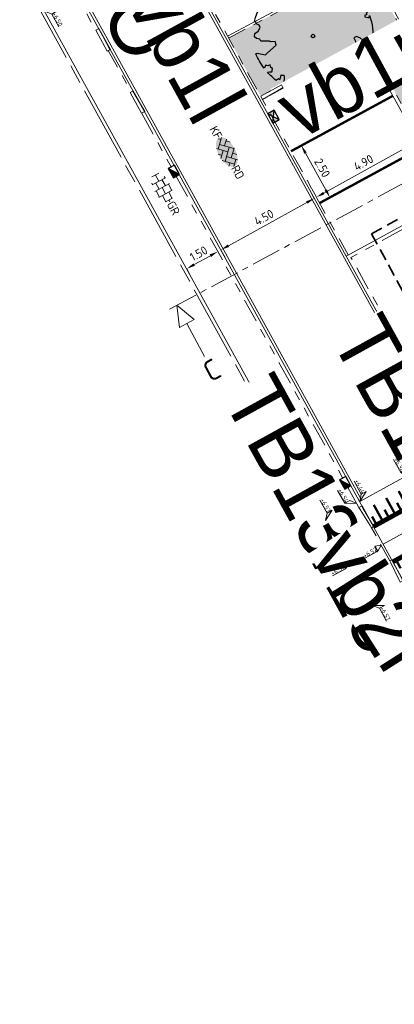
# Model space of a CAD drawing. Header units: metres. Extents: x 155090 to 155676, y 461362 to 461889.
# Tile 23 of 98: x 155187 to 155202, y 461602 to 461643. Entities that reach past the tile are written whole.
import ezdxf
from ezdxf.enums import TextEntityAlignment as Align

# ---------------------------------------------------------------- set-up
doc = ezdxf.new("R2018")
doc.units = ezdxf.units.M
for name, pattern in [('DASHDOT', [1, 0.5, -0.25, 0, -0.25]), ('DASHED', [0.75, 0.5, -0.25]), ('VH-OPSLUITBAND-SO', [10, 4, -2, 2, -2]), ('VH-OPSLUITBAND_150X250', [24, 16, -2, 4, -2]), ('VH-TROTTOIRBAND_130-150', [15, 5, -2, 2, -2, 2, -2]), ('VW-5050_STREEP', [1, 0.5, -0.5]), ('ZZ-CENTER-SO', [8, 5, -1, 1, -1])]:
    doc.linetypes.add(name, pattern=pattern)
doc.layers.get('0').update_dxf_attribs({"lineweight": 18})
doc.layers.get('Defpoints').update_dxf_attribs({"lineweight": 18})
for name, color, linetype, lineweight in [('B-WE-VH-KANTOPSLUITING_OPSLUITBAND_60X200-G', 150, 'VH-OPSLUITBAND-SO', 18), ('B-WE-VH-VERHARDING_HALFVERHARDING_GRASBETONSTEEN-S-200', 130, 'Continuous', 18), ('N-WE-GR-BOOM-S', 90, 'Continuous', 25), ('N-WE-KL-DATA_CAI_KAST-G', 90, 'Continuous', 35), ('N-WE-VH-KANTOPSLUITING-T18', 10, 'Continuous', 18), ('N-WE-VH-KANTOPSLUITING_OPSLUITBAND_100X200-G', 150, 'VH-OPSLUITBAND-SO', 18), ('N-WE-VH-KANTOPSLUITING_OPSLUITBAND_150X250-G', 160, 'VH-OPSLUITBAND_150X250', 18), ('N-WE-VH-KANTOPSLUITING_TROTTOIRBAND_130 150X250-G', 210, 'VH-TROTTOIRBAND_130-150', 18), ('N-WE-VH-KANTOPSLUITING_VERLOOPBAND-S', 7, 'Continuous', 18), ('N-WE-VH-KANTOPSLUITING_VOORKANT_BAND-G', 50, 'Continuous', 18), ('N-WE-VH-KANTVERHARDING_STREKLAAG-G', 60, 'Continuous', 18), ('N-WE-VH-VERHARDING_SBS-KF-KLEUR-KV-S', 7, 'Continuous', 18), ('N-WE-VH-VERHARDING_TEGEL-KLEUR-DUN-S', 7, 'Continuous', 18), ('N-WE-VW-MARKERING_DWARS_OVERSTEEK_KANALISATIESTREEP50_010-G', 7, 'VW-5050_STREEP', 18), ('N-WE-VW-MARKERING_SYMBOOL_PLATEAU-S', 7, 'Continuous', 18), ('X-XX-AL-HOOGTELABEL-S', 7, 'Continuous', 18), ('X-XX-AL-M', 7, 'Continuous', 18), ('X-XX-AL-VERWIJZING-DWP-S', 7, 'Continuous', 18)]:
    doc.layers.add(name, color=color, linetype=linetype, lineweight=lineweight)
doc.layers.add('N-WE-GR-Groen-A-200', color=7, linetype='Continuous', lineweight=18, true_color=0x52a500)
doc.layers.add('N-WE-RI-HWA_KOLK-S-200', color=150, linetype='Continuous', lineweight=25, true_color=0x007fff)
doc.styles.add('NLCS-ISO', font='NLCS-ISO.ttf')
doc.styles.add('NLCS-ISO-M200-T18', font='NLCS-ISO.ttf', dxfattribs={"height": 0.36})
doc.dimstyles.new('NLCS-M200-T18-PIJL_L2_H1', dxfattribs={"dimscale": 0.2, "dimtxt": 2.5, "dimasz": 1.8, "dimexe": 2, "dimexo": 2, "dimgap": 0.7, "dimtad": 1, "dimzin": 0, "dimdsep": 46, "dimtxsty": 'NLCS-ISO-M200-T18', "dimcen": 0, "dimdle": 2, "dimclrd": 256, "dimclre": 256, "dimclrt": 10, "dimadec": 1, "dimazin": 0, "dimtfac": 1, "dimtdec": 3, "dimtofl": 0, "dimtmove": 0, "dimatfit": 3, "dimfxl": 2, "dimfxlon": 1, "dimtfillclr": 256, "dimtolj": 1, "dimtzin": 0, "dimlwd": -1, "dimlwe": -1, "dimarcsym": 0})

# ---------------------------------------------------------------- blocks, each defined once
blk = doc.blocks.new('stroomkast')
h = blk.add_hatch(color=256)
h.dxf.hatch_style = 1
h.paths.add_polyline_path([(0.09, 3), (1.25, 1.5), (2.41, 3)])
h = blk.add_hatch(color=256)
h.dxf.hatch_style = 1
h.paths.add_polyline_path([(1.25, 1.5), (0.09, 0), (2.41, 0)])
at = {"linetype": 'DASHED'}
blk.add_lwpolyline([(3.75, -1.5), (3.75, 4.5), (-1.25, 4.5), (-1.25, -1.5)], close=True, dxfattribs=at)
blk.add_lwpolyline([(2.41, 0), (2.41, 3), (0.09, 3), (0.09, 0)], close=True)
at = {"flags": 128}
for points in [[(0.09, 3), (2.41, 0)], [(2.41, 3), (0.09, 0)]]:
    blk.add_lwpolyline(points, dxfattribs=at)
blk = doc.blocks.new('*U46')
at = {"lineweight": 9}
for p, q in [((-3.08, 0.75), (-3, 0.75)), ((-3, -0.83), (-3, 0.83)), ((-3, 0), (-1.5, 0)), ((-1.84, 1.5), (-1.5, 1.5)), ((-1.5, -1.6), (-1.5, 1.6)), ((-1.5, 0.75), (0, 0.75)), ((0, -1.78), (0, 1.78)), ((0, 1.5), (1.5, 1.5)), ((0, 0), (1.5, 0)), ((1.5, -1.6), (1.5, 1.6)), ((1.5, 0.75), (3, 0.75)), ((3, -0.83), (3, 0.83)), ((3, 0), (3.39, 0)), ((-3.08, -0.75), (-3, -0.75)), ((-1.84, -1.5), (-1.5, -1.5)), ((-1.5, -0.75), (0, -0.75)), ((0, -1.5), (1.5, -1.5)), ((1.5, -0.75), (3, -0.75))]:
    blk.add_line(p, q, dxfattribs=at)
at = {"style": 'NLCS-ISO'}
blk.add_attdef('FORMAAT', text='', height=1.8, dxfattribs=at).set_placement((-3.18, 0), align=Align.MIDDLE_RIGHT)
blk.add_attdef('KLEUR', text='', height=1.8, dxfattribs=at).set_placement((3.49, 0), align=Align.MIDDLE_LEFT)
blk = doc.blocks.new('*U50')
at = {"lineweight": 30, "flags": 106}
blk.add_attdef('OB', text='', height=0.36, dxfattribs=at).set_placement((0, 0.1), align=Align.BOTTOM_CENTER)
blk = doc.blocks.new('*U142')
blk.add_line((1000, 20), (0, 0))
blk.add_lwpolyline([(1000, 0), (0, 0), (0, 150), (1000, 150)], close=True)
blk = doc.blocks.new('*U143')
at = {"lineweight": 30, "flags": 106}
blk.add_attdef('OB', text='', height=0.36, dxfattribs=at).set_placement((0, 0.1), align=Align.BOTTOM_CENTER)
blk = doc.blocks.new('*U144')
at = {"lineweight": 30, "flags": 106}
blk.add_attdef('OB', text='', height=0.36, dxfattribs=at).set_placement((0, 0.1), align=Align.BOTTOM_CENTER)
blk = doc.blocks.new('*U246')
for p, q in [((-0.946, -1.75), (-0.246, 0)), ((-0.246, 0), (0.454, -1.75)), ((29.637, -1.75), (30.337, 0)), ((30.337, 0), (31.037, -1.75)), ((0.454, -1.75), (-0.946, -1.75)), ((-0.246, -4.9), (-0.246, -1.75)), ((31.037, -1.75), (29.637, -1.75)), ((30.337, -4.9), (30.337, -1.75))]:
    blk.add_line(p, q)
at = {"linetype": 'ZZ-CENTER-SO', "ltscale": 0.5, "flags": 128}
blk.add_lwpolyline([(-0.946, 0), (31.073, 0)], dxfattribs=at)
at = {"color": 50, "lineweight": 35, "style": 'NLCS-ISO'}
for tag, p in [('DWP1', (-0.246, -5.338)), ('DWP2', (30.337, -5.338))]:
    blk.add_attdef(tag, text='', height=1.75, dxfattribs=at).set_placement(p, align=Align.TOP_CENTER)
blk = doc.blocks.new('SVH-VERLOOPBAND_TROTTOIRBAND 130 150X250 HD_OPSLUITBAND 100X200 HD_RECHTS_L1000-MM_DYN')
blk.add_lwpolyline([(1000, 100), (900, 100), (100, 150), (0, 150), (0, 0), (1000, 0)], close=True)
blk.add_lwpolyline([(100, 20), (0, 20), (100, 20), (900, 0)])
blk = doc.blocks.new('SVH-VERLOOPBAND_TROTTOIRBAND 130 150X250 HD_OPSLUITBAND 100X200 HD_LINKS_L1000-MM_DYN')
blk.add_lwpolyline([(0, 0.1), (0.1, 0.1), (0.9, 0.15), (1, 0.15), (1, 0), (0, 0)], close=True)
blk.add_lwpolyline([(0.9, 0.02), (1, 0.02), (0.9, 0.02), (0.1, 0)])
blk = doc.blocks.new('*U119')
at = {"lineweight": 30, "flags": 106}
blk.add_attdef('OB', text='', height=0.36, dxfattribs=at).set_placement((0, 0.1), align=Align.BOTTOM_CENTER)
blk = doc.blocks.new('*U15')
at = {"lineweight": 18}
for p, q in [((2.46, 4.47), (0, 0)), ((2.46, 2.07), (2.46, 4.47)), ((0, 0), (2.46, 2.07)), ((8.66, 2.07), (2.46, 2.07))]:
    blk.add_line(p, q, dxfattribs=at)
at = {"lineweight": 18, "style": 'NLCS-ISO'}
blk.add_attdef('...', text='', height=1.8, dxfattribs=at).set_placement((5.56, 1.65), align=Align.BOTTOM_CENTER)
blk = doc.blocks.new('*U359')
at = {"lineweight": 18}
for p, q in [((-2.46, -1.41), (-2.46, 0.99)), ((-2.46, 0.99), (0, 0)), ((0, 0), (-2.46, -1.41)), ((-8.66, -1.41), (-2.46, -1.41))]:
    blk.add_line(p, q, dxfattribs=at)
at = {"lineweight": 18, "style": 'NLCS-ISO'}
blk.add_attdef('...', text='', height=1.8, dxfattribs=at).set_placement((-5.56, -1.83), align=Align.BOTTOM_CENTER)
blk = doc.blocks.new('*U250')
at = {"lineweight": 18}
for p, q in [((-2.46, 2.07), (-2.46, 4.47)), ((-2.46, 4.47), (0, 0)), ((-8.66, 2.07), (-2.46, 2.07)), ((0, 0), (-2.46, 2.07))]:
    blk.add_line(p, q, dxfattribs=at)
at = {"lineweight": 18, "style": 'NLCS-ISO'}
blk.add_attdef('...', text='', height=1.8, dxfattribs=at).set_placement((-5.56, 1.65), align=Align.BOTTOM_CENTER)
blk = doc.blocks.new('*U369')
at = {"lineweight": 18}
for p, q in [((-2.46, 2.07), (-2.46, 4.47)), ((-2.46, 4.47), (0, 0)), ((-8.66, 2.07), (-2.46, 2.07)), ((0, 0), (-2.46, 2.07))]:
    blk.add_line(p, q, dxfattribs=at)
at = {"lineweight": 18, "style": 'NLCS-ISO'}
blk.add_attdef('...', text='', height=1.8, dxfattribs=at).set_placement((-5.56, 1.65), align=Align.BOTTOM_CENTER)
blk = doc.blocks.new('SRI-KOLK_TROTTOIR-SO')
blk.add_hatch(color=256).paths.add_polyline_path([(1.125, 1.5), (-1.125, 1.5), (-1.125, 0)])
blk.add_line((-1.125, 0), (1.125, 1.5))
at = {"flags": 128}
blk.add_lwpolyline([(-1.125, 0), (1.125, 0), (1.125, 1.5), (-1.125, 1.5)], close=True, dxfattribs=at)
blk = doc.blocks.new('SVH-GRASBETONSTEEN_02_KL-SO')
for p, q in [((-2.9, -0.13), (-3.26, 0.22)), ((-2.9, 0.58), (-2.55, 0.93)), ((-2.55, 0.22), (-2.9, 0.58)), ((-2.19, 0.58), (-2.55, 0.93)), ((-2.55, 0.22), (-2.19, 0.58)), ((-2.19, 1.29), (-2.16, 1.32)), ((-1.84, 0.93), (-2.19, 1.29)), ((-2.19, -0.13), (-1.84, 0.22)), ((-1.84, 0.93), (-1.48, 1.29)), ((-1.48, -0.13), (-1.84, 0.22)), ((-1.48, 1.29), (-1.69, 1.5)), ((-1.48, 0.58), (-1.13, 0.93)), ((-1.13, 0.22), (-1.48, 0.58)), ((-0.77, 0.58), (-1.13, 0.93)), ((-1.13, 0.22), (-0.77, 0.58)), ((-0.77, 1.29), (-0.41, 1.65)), ((-0.41, 0.93), (-0.77, 1.29)), ((-0.77, -0.13), (-0.41, 0.22)), ((-0.06, 1.29), (-0.41, 1.65)), ((-0.41, 0.93), (-0.06, 1.29)), ((-0.06, -0.13), (-0.41, 0.22)), ((-0.06, 0.58), (0.3, 0.93)), ((0.3, 0.22), (-0.06, 0.58)), ((0.3, 1.65), (0.22, 1.72)), ((0.3, 1.65), (0.36, 1.71)), ((0.65, 0.58), (0.3, 0.93)), ((0.3, 0.22), (0.65, 0.58)), ((0.65, 1.29), (0.99, 1.63)), ((1.01, 0.93), (0.65, 1.29)), ((0.65, -0.13), (1.01, 0.22)), ((1.01, 0.93), (1.36, 1.29)), ((1.36, -0.13), (1.01, 0.22)), ((1.36, 1.29), (1.04, 1.62)), ((1.36, 0.58), (1.72, 0.93)), ((1.72, 0.22), (1.36, 0.58)), ((2.08, 0.58), (1.72, 0.93)), ((1.72, 0.22), (2.08, 0.58)), ((2.08, -0.13), (2.43, 0.22)), ((2.43, 0.93), (2.13, 1.24)), ((2.43, 0.93), (2.5, 1)), ((2.79, -0.13), (2.43, 0.22)), ((2.79, 0.58), (2.85, 0.65)), ((3.02, 0.35), (2.79, 0.58)), ((-3.18, -0.41), (-2.9, -0.13)), ((-2.87, -0.81), (-2.55, -0.49)), ((-2.19, -0.84), (-2.55, -0.49)), ((-2.47, -1.12), (-2.19, -0.84)), ((-1.84, -0.49), (-2.19, -0.13)), ((-1.99, -1.36), (-1.84, -1.2)), ((-1.84, -0.49), (-1.48, -0.13)), ((-1.53, -1.51), (-1.84, -1.2)), ((-1.48, -0.84), (-1.13, -0.49)), ((-1.13, -1.2), (-1.48, -0.84)), ((-0.77, -0.84), (-1.13, -0.49)), ((-1.13, -1.2), (-0.77, -0.84)), ((-0.41, -0.49), (-0.77, -0.13)), ((-0.77, -1.56), (-0.41, -1.2)), ((-0.66, -1.66), (-0.77, -1.56)), ((-0.41, -0.49), (-0.06, -0.13)), ((-0.06, -1.56), (-0.41, -1.2)), ((-0.19, -1.69), (-0.06, -1.56)), ((-0.06, -0.84), (0.3, -0.49)), ((0.3, -1.2), (-0.06, -0.84)), ((0.65, -0.84), (0.3, -0.49)), ((0.3, -1.2), (0.65, -0.84)), ((1.01, -0.49), (0.65, -0.13)), ((0.65, -1.56), (1.01, -1.2)), ((0.73, -1.63), (0.65, -1.56)), ((1.01, -0.49), (1.36, -0.13)), ((1.32, -1.51), (1.01, -1.2)), ((1.36, -0.84), (1.72, -0.49)), ((1.72, -1.2), (1.36, -0.84)), ((2.08, -0.84), (1.72, -0.49)), ((1.72, -1.2), (2.08, -0.84)), ((2.43, -0.49), (2.08, -0.13)), ((2.43, -0.49), (2.79, -0.13))]:
    blk.add_line(p, q)
at = {"style": 'NLCS-ISO'}
blk.add_attdef('FORMAAT', text='', height=1.8, dxfattribs=at).set_placement((-4.31, -0.13), align=Align.MIDDLE_RIGHT)
blk.add_attdef('KLEUR', text='', height=1.8, dxfattribs=at).set_placement((4.19, -0.13), align=Align.MIDDLE_LEFT)
at = {"style": 'NLCS-ISO', "flags": 1}
blk.add_attdef('FUNCTIE', text='', height=1.8, dxfattribs=at).set_placement((-0.06, -2.88), align=Align.TOP_CENTER)
blk = doc.blocks.new('SGR-BOOM_05')
blk.add_lwpolyline([(0.433, 4.712), (0.441, 4.722), (0.45, 4.731), (0.457, 4.739), (0.465, 4.746), (0.473, 4.754), (0.48, 4.761), (0.487, 4.77), (0.494, 4.779), (0.501, 4.79), (0.508, 4.802), (0.513, 4.817), (0.516, 4.836), (0.517, 4.858), (0.515, 4.885), (0.509, 4.916), (0.475, 5.034, -0.52938), (0.529, 5.099, -0.087139), (2.218, 4.625, -0.372341), (2.284, 4.473), (2.354, 4.119), (2.18, 3.946), (1.992, 3.985), (1.767, 3.817), (1.853, 3.602), (2.086, 3.527), (2.712, 3.671), (2.864, 3.587), (2.85, 3.453), (2.707, 3.365), (2.577, 2.941), (2.743, 2.67), (3.168, 3.347, -0.504641), (3.406, 3.14, 0.331948), (3.544, 2.921, 0.282008), (3.993, 3.004), (3.957, 2.985, -0.512156), (4.163, 2.984, -0.16076), (5.094, -0.056), (4.977, -0.169), (4.976, -0.294), (4.862, -0.315), (4.876, -0.438), (4.698, -0.381), (4.644, -0.519), (4.864, -0.665), (4.933, -0.72), (5.054, -0.599, -0.106371), (4.341, -2.61), (3.705, -2.201), (3.588, -2.282), (3.512, -1.945), (3.286, -1.673), (3.024, -1.676), (3.03, -1.99), (2.83, -2.678), (2.861, -2.809), (3.005, -2.829), (3.93, -3.183, -0.236298), (-0.225, -5.013, 0.159625), (-0.347, -4.77, 0.350802), (-0.315, -4.528, -0.504641), (-0.6, -4.393), (-0.531, -4.17), (-0.647, -3.962), (-0.802, -3.978), (-0.825, -4.144), (-0.942, -4.211), (-1.08, -4.106), (-1.2, -3.475), (-1.291, -3.384), (-1.522, -3.391), (-1.586, -3.665), (-1.68, -3.694), (-1.769, -3.923), (-2.003, -3.798, 0.733583), (-1.918, -3.973, -0.861625), (-1.87, -4.128, 0.279978), (-2.043, -4.393), (-2.036, -4.403, -0.827056), (-2.208, -4.583, -0.116774), (-4.152, -2.556), (-4.114, -2.549), (-4.084, -2.541), (-4.059, -2.531), (-4.039, -2.52), (-4.024, -2.509), (-4.013, -2.498), (-4.004, -2.486), (-3.768, -2.184), (-3.762, -2.173), (-3.758, -2.163), (-3.755, -2.153), (-3.752, -2.143), (-3.748, -2.133), (-3.745, -2.123), (-3.74, -2.111), (-3.735, -2.099), (-3.729, -2.085), (-3.721, -2.071), (-3.713, -2.056), (-3.705, -2.04), (-3.697, -2.024), (-3.689, -2.007), (-3.682, -1.991), (-3.676, -1.975), (-3.671, -1.959), (-3.668, -1.944), (-3.666, -1.929), (-3.665, -1.916), (-3.666, -1.904), (-3.668, -1.893), (-3.671, -1.884), (-3.676, -1.877), (-3.682, -1.872), (-3.69, -1.869), (-3.698, -1.867), (-3.708, -1.866), (-3.718, -1.865), (-3.729, -1.864), (-3.74, -1.863), (-3.752, -1.86), (-3.764, -1.856), (-3.776, -1.85), (-3.788, -1.843), (-3.801, -1.835), (-3.813, -1.826), (-3.826, -1.816), (-3.84, -1.806), (-3.853, -1.796), (-3.866, -1.785), (-3.88, -1.774), (-3.893, -1.762), (-3.907, -1.75), (-4.15, -2.028), (-4.162, -2.015), (-4.173, -2), (-4.183, -1.984), (-4.193, -1.968), (-4.204, -1.951), (-4.219, -1.938), (-4.242, -1.928), (-4.274, -1.924), (-4.319, -1.929), (-4.379, -1.942), (-4.457, -1.967, -0.040997), (-4.791, -1.027), (-4.617, -1.057), (-4.463, -1.156), (-4.38, -1.082), (-4.281, -0.927), (-4.376, -0.782), (-4.323, -0.567), (-4.52, -0.551), (-4.652, -0.423), (-4.892, -0.58, -0.05814), (-4.988, 0.829), (-4.852, 0.802), (-4.298, 0.364), (-4.06, 0.447), (-3.128, 0.693), (-3.049, 1), (-3.409, 1.144), (-3.464, 1.261), (-4.121, 1.584), (-4.136, 1.769), (-4.358, 1.957), (-4.448, 2.14), (-4.297, 2.378), (-3.958, 2.431), (-3.65, 2.633), (-3.646, 2.84), (-3.838, 3.066), (-3.787, 3.162), (-3.863, 3.31, -0.13428), (-1.664, 4.835, -0.541727), (-1.597, 4.783), (-1.608, 4.639), (-1.605, 4.565), (-1.595, 4.508), (-1.579, 4.465), (-1.558, 4.434), (-1.535, 4.41), (-1.511, 4.392), (-1.487, 4.376), (-1.465, 4.359), (-1.446, 4.342), (-1.428, 4.325), (-1.411, 4.309), (-1.395, 4.295), (-1.38, 4.284), (-1.364, 4.276), (-1.347, 4.272), (-1.33, 4.272), (-1.312, 4.277), (-1.292, 4.285), (-1.273, 4.294), (-1.252, 4.305), (-1.232, 4.316), (-1.211, 4.327), (-1.189, 4.336), (-1.168, 4.342), (-1.147, 4.347), (-1.126, 4.35), (-1.105, 4.353), (-1.085, 4.356), (-1.066, 4.36), (-1.048, 4.365), (-1.031, 4.372), (-1.015, 4.382), (-1, 4.394), (-0.986, 4.408), (-0.973, 4.424), (-0.963, 4.324), (-0.94, 4.298), (-0.834, 4.118), (-0.611, 3.996), (-0.927, 4.508), (-0.921, 4.523), (-0.917, 4.539), (-0.915, 4.553), (-0.916, 4.568), (-0.92, 4.583), (-0.927, 4.598), (-0.938, 4.613), (-0.953, 4.629), (-0.972, 4.647), (-0.994, 4.667), (-1.02, 4.691), (-1.05, 4.719), (-1.082, 4.754), (-1.117, 4.795), (-1.199, 4.901, -0.543104), (-1.171, 4.981, -0.046766), (-0.234, 5.117, -0.385168), (-0.182, 5.074), (-0.152, 4.882), (-0.138, 4.822), (-0.121, 4.78), (-0.104, 4.753), (-0.085, 4.737), (-0.066, 4.73), (-0.047, 4.727), (-0.027, 4.726), (-0.009, 4.724), (0.009, 4.72), (0.027, 4.716), (0.044, 4.71), (0.061, 4.704), (0.077, 4.697), (0.093, 4.689), (0.109, 4.682), (0.124, 4.675), (0.139, 4.668), (0.153, 4.66), (0.167, 4.653), (0.18, 4.645), (0.191, 4.638), (0.202, 4.629), (0.211, 4.621), (0.219, 4.611), (0.225, 4.602), (0.231, 4.593), (0.236, 4.584), (0.242, 4.576), (0.247, 4.569), (0.253, 4.564), (0.26, 4.56), (0.269, 4.559), (0.278, 4.56), (0.289, 4.563), (0.3, 4.568), (0.312, 4.574), (0.324, 4.582), (0.336, 4.592), (0.348, 4.603), (0.36, 4.616), (0.371, 4.63), (0.382, 4.644), (0.393, 4.659), (0.404, 4.673), (0.414, 4.687), (0.423, 4.7)], format="xyb", close=True)
blk.add_circle((0, 0), 0.15)
blk = doc.blocks.new('*U297')
for points in [[(0, 4.1), (4.5, 4.1)], [(0, 2.05), (4.5, 2.05)], [(0, 0), (4.5, 0)]]:
    blk.add_lwpolyline(points)
for points, const_width in [([(0.45, 3.7), (0.45, 3)], 0.1), ([(1.05, 3.7), (1.05, 3)], 0.1), ([(1.65, 3.7), (1.65, 3)], 0.1), ([(2.25, 3.7), (2.25, 3)], 0.1), ([(2.85, 3.7), (2.85, 3)], 0.1), ([(3.45, 3.7), (3.45, 3)], 0.1), ([(4.05, 3.7), (4.05, 3)], 0.1), ([(0.15, 3.3), (0.15, 3)], 0.1), ([(0.75, 3.3), (0.75, 3)], 0.1), ([(1.35, 3.3), (1.35, 3)], 0.1), ([(1.95, 3.3), (1.95, 3)], 0.1), ([(2.55, 3.3), (2.55, 3)], 0.1), ([(3.15, 3.3), (3.15, 3)], 0.1), ([(3.75, 3.3), (3.75, 3)], 0.1), ([(4.35, 3.3), (4.35, 3)], 0.1), ([(0, 2.9), (4.5, 2.9)], 0.2), ([(0, 1.2), (4.5, 1.2)], 0.2), ([(0.15, 0.8), (0.15, 1.1)], 0.1), ([(0.45, 0.4), (0.45, 1.1)], 0.1), ([(0.75, 0.8), (0.75, 1.1)], 0.1), ([(1.05, 0.4), (1.05, 1.1)], 0.1), ([(1.35, 0.8), (1.35, 1.1)], 0.1), ([(1.65, 0.4), (1.65, 1.1)], 0.1), ([(1.95, 0.8), (1.95, 1.1)], 0.1), ([(2.25, 0.4), (2.25, 1.1)], 0.1), ([(2.55, 0.8), (2.55, 1.1)], 0.1), ([(2.85, 0.4), (2.85, 1.1)], 0.1), ([(3.15, 0.8), (3.15, 1.1)], 0.1), ([(3.45, 0.4), (3.45, 1.1)], 0.1), ([(3.75, 0.8), (3.75, 1.1)], 0.1), ([(4.05, 0.4), (4.05, 1.1)], 0.1), ([(4.35, 0.8), (4.35, 1.1)], 0.1)]:
    blk.add_lwpolyline(points, dxfattribs=dict(const_width=const_width))
blk = doc.blocks.new('*D435')
at = {"layer": 'Defpoints', "color": 0, "transparency": 16777216}
for p in [(155203.643, 461638.095), (155199.204, 461636.002), (155199.355, 461635.73)]:
    blk.add_point(p, dxfattribs=at)
at = {"layer": 'X-XX-AL-M', "transparency": 16777216}
for p, q in [((155203.493, 461638.368), (155203.3, 461638.718)), ((155203.178, 461638.194), (155199.52, 461636.176)), ((155199.204, 461636.002), (155199.011, 461636.352))]:
    blk.add_line(p, q, dxfattribs=at)
for points in [[(155203.149, 461638.247), (155203.207, 461638.142), (155203.493, 461638.368)], [(155199.491, 461636.229), (155199.549, 461636.124), (155199.204, 461636.002)]]:
    blk.add_solid(points, dxfattribs=at)
at = {"layer": 'X-XX-AL-M', "color": 10, "transparency": 16777216, "insert": (155201.194, 461637.465), "char_height": 0.36, "attachment_point": 5, "rotation": 28.8835, "style": 'NLCS-ISO-M200-T18', "bg_fill": 3, "box_fill_scale": 1.1, "bg_fill_color": 256, "bg_fill_true_color": 13158600, "bg_fill_transparency": 0}
blk.add_mtext('\\A1;4.90', dxfattribs=at)
blk = doc.blocks.new('*D436')
at = {"layer": 'Defpoints', "color": 0, "transparency": 16777216}
for p in [(155199.269, 461635.682), (155195.176, 461633.782), (155195.177, 461633.78)]:
    blk.add_point(p, dxfattribs=at)
at = {"layer": 'X-XX-AL-M', "transparency": 16777216}
for p, q in [((155199.119, 461635.955), (155198.925, 461636.305)), ((155198.803, 461635.781), (155195.492, 461633.954)), ((155195.177, 461633.78), (155195.37, 461633.43))]:
    blk.add_line(p, q, dxfattribs=at)
for points in [[(155198.774, 461635.833), (155198.832, 461635.728), (155199.119, 461635.955)], [(155195.463, 461634.007), (155195.521, 461633.902), (155195.177, 461633.78)]]:
    blk.add_solid(points, dxfattribs=at)
at = {"layer": 'X-XX-AL-M', "color": 10, "transparency": 16777216, "insert": (155196.993, 461635.148), "char_height": 0.36, "attachment_point": 5, "rotation": 28.8832, "style": 'NLCS-ISO-M200-T18', "bg_fill": 3, "box_fill_scale": 1.1, "bg_fill_color": 256, "bg_fill_true_color": 13158600, "bg_fill_transparency": 0}
blk.add_mtext('\\A1;4.50', dxfattribs=at)
blk = doc.blocks.new('*D437')
at = {"layer": 'Defpoints', "color": 0, "transparency": 16777216}
blk.add_point((155195.045, 461633.709), dxfattribs=at)
at = {"layer": 'X-XX-AL-M', "transparency": 16777216}
for p, q in [((155195.045, 461633.708), (155195.239, 461633.358)), ((155194.73, 461633.534), (155194.047, 461633.157)), ((155193.732, 461632.983), (155193.925, 461632.633))]:
    blk.add_line(p, q, dxfattribs=at)
for points in [[(155194.701, 461633.586), (155194.759, 461633.481), (155195.045, 461633.708)], [(155194.018, 461633.21), (155194.076, 461633.105), (155193.732, 461632.983)]]:
    blk.add_solid(points, dxfattribs=at)
at = {"layer": 'X-XX-AL-M', "color": 10, "transparency": 16777216, "insert": (155194.234, 461633.626), "char_height": 0.36, "attachment_point": 5, "rotation": 28.8832, "style": 'NLCS-ISO-M200-T18', "bg_fill": 3, "box_fill_scale": 1.1, "bg_fill_color": 256, "bg_fill_true_color": 13158600, "bg_fill_transparency": 0}
blk.add_mtext('\\A1;1.50', dxfattribs=at)
at = {"layer": 'Defpoints', "color": 0, "transparency": 16777216}
for p in [(155193.731, 461632.985), (155193.732, 461632.983)]:
    blk.add_point(p, dxfattribs=at)
blk = doc.blocks.new('*U51')
at = {"lineweight": 30, "flags": 106}
blk.add_attdef('OB', text='', height=0.36, dxfattribs=at).set_placement((0, 0.1), align=Align.BOTTOM_CENTER)
blk = doc.blocks.new('*D439')
at = {"layer": 'Defpoints', "color": 0, "transparency": 16777216}
for p in [(155198.134, 461637.944), (155199.341, 461635.755), (155199.777, 461635.995)]:
    blk.add_point(p, dxfattribs=at)
at = {"layer": 'X-XX-AL-M', "transparency": 16777216}
for p, q in [((155198.484, 461638.137), (155198.921, 461638.378)), ((155198.744, 461637.869), (155199.603, 461636.31)), ((155199.691, 461635.948), (155200.128, 461636.188))]:
    blk.add_line(p, q, dxfattribs=at)
for points in [[(155198.797, 461637.898), (155198.691, 461637.84), (155198.57, 461638.185)], [(155199.656, 461636.339), (155199.551, 461636.281), (155199.777, 461635.995)]]:
    blk.add_solid(points, dxfattribs=at)
at = {"layer": 'X-XX-AL-M', "color": 10, "transparency": 16777216, "insert": (155199.454, 461637.244), "char_height": 0.36, "attachment_point": 5, "rotation": 298.8684, "style": 'NLCS-ISO-M200-T18', "bg_fill": 3, "box_fill_scale": 1.1, "bg_fill_color": 256, "bg_fill_true_color": 13158600, "bg_fill_transparency": 0}
blk.add_mtext('\\A1;2.50', dxfattribs=at)
blk = doc.blocks.new('*U453')
at = {"lineweight": 18}
for p, q in [((-2.46, -1.41), (-2.46, 0.99)), ((-2.46, 0.99), (0, 0)), ((0, 0), (-2.46, -1.41)), ((-8.66, -1.41), (-2.46, -1.41))]:
    blk.add_line(p, q, dxfattribs=at)
at = {"lineweight": 18, "style": 'NLCS-ISO'}
blk.add_attdef('...', text='', height=1.8, dxfattribs=at).set_placement((-5.56, -1.83), align=Align.BOTTOM_CENTER)
blk = doc.blocks.new('*U345')
at = {"lineweight": 18}
for p, q in [((-2.46, -2.01), (0, 0)), ((0, 0), (-2.46, -4.41)), ((-2.46, -4.41), (-2.46, -2.01)), ((-8.66, -4.41), (-2.46, -4.41))]:
    blk.add_line(p, q, dxfattribs=at)
at = {"lineweight": 18, "style": 'NLCS-ISO'}
blk.add_attdef('...', text='', height=1.8, dxfattribs=at).set_placement((-5.56, -4.83), align=Align.BOTTOM_CENTER)
blk = doc.blocks.new('*U32')
h = blk.add_hatch(color=254)
h.dxf.hatch_style = 1
edge = h.paths.add_edge_path()
edge.add_ellipse((-0.07, -0.2), major_axis=(-3.43, 0), ratio=0.525143, start_angle=0, end_angle=360)
at = {"lineweight": 9}
for p, q in [((-3.44, -0.47), (-2.97, 0)), ((-3.31, 0.34), (-1.48, -1.48)), ((-2.52, 1.03), (-1.48, 0)), ((-2.23, -0.74), (0, 1.48)), ((-2.23, 0.74), (-1.57, 1.4)), ((-1.77, -1.77), (0, 0)), ((-0.74, 0.74), (1.48, -1.48)), ((-0.1, 1.58), (1.48, 0)), ((0.74, 0.74), (1.4, 1.4)), ((0.74, -0.74), (2.46, 0.98)), ((1.06, -1.91), (2.97, 0)), ((2.23, 0.74), (3.31, -0.34)), ((-0.74, -0.74), (0.5, -1.99)), ((-0.52, -2), (0, -1.48)), ((2.23, -0.74), (2.72, -1.24))]:
    blk.add_line(p, q, dxfattribs=at)
at = {"style": 'NLCS-ISO'}
blk.add_attdef('FORMAAT', text='', height=1.8, dxfattribs=at).set_placement((-3.47, -0.22), align=Align.MIDDLE_RIGHT)
blk.add_attdef('KLEUR', text='', height=1.8, dxfattribs=at).set_placement((3.32, -0.22), align=Align.MIDDLE_LEFT)
blk = doc.blocks.new('SRI-KOLK_STRAAT-SO')
h = blk.add_hatch(color=256)
h.dxf.hatch_style = 1
h.paths.add_polyline_path([(-1.125, 1.5), (-1.125, 0), (0, 0.75)])
h.paths.add_polyline_path([(1.125, 1.5), (0, 0.75), (1.125, 0)])
for p, q in [((-1.125, 0), (1.125, 1.5)), ((1.125, 0), (-1.125, 1.5))]:
    blk.add_line(p, q)
blk.add_lwpolyline([(-1.125, 0), (1.125, 0), (1.125, 1.5), (-1.125, 1.5)], close=True)
blk = doc.blocks.new('*U124')
blk.add_line((0, 20), (1000, 0))
blk.add_lwpolyline([(0, 0), (1000, 0), (1000, 150), (0, 150)], close=True)
blk = doc.blocks.new('*U125')
blk.add_line((1000, 20), (0, 0))
blk.add_lwpolyline([(1000, 0), (0, 0), (0, 150), (1000, 150)], close=True)

msp = doc.modelspace()

# ---------------------------------------------------------------- hatches: boundary and pattern name
at = {"layer": 'N-WE-GR-Groen-A-200', "true_color": 0x7fff00, "transparency": 33554585}
h = msp.add_hatch(color=70, dxfattribs=at)
h.dxf.hatch_style = 1
h.paths.add_polyline_path([(155210.011, 461626.864), (155211.198, 461627.498), (155201.324, 461645.833), (155195.499, 461642.721), (155196.858, 461640.267), (155201.287, 461642.676)])

# ---------------------------------------------------------------- linework, layer by layer
at = {"layer": 'B-WE-VH-KANTOPSLUITING_OPSLUITBAND_60X200-G', "ltscale": 0.2, "flags": 128}
msp.add_lwpolyline([(155202.303, 461620.647), (155201.53, 461622.048)], dxfattribs=at)
at = {"layer": 'N-WE-VH-KANTOPSLUITING_OPSLUITBAND_100X200-G', "ltscale": 0.2, "flags": 128}
for points in [[(155195.499, 461642.721), (155201.322, 461645.832), (155211.198, 461627.498), (155210.012, 461626.865)], [(155200.548, 461633.565), (155195.577, 461642.583), (155194.562, 461644.424)], [(155190.421, 461642.199), (155191.387, 461640.447)]]:
    msp.add_lwpolyline(points, dxfattribs=at)
at = {"layer": 'N-WE-VH-KANTOPSLUITING_OPSLUITBAND_150X250-G', "ltscale": 0.2, "flags": 128}
msp.add_lwpolyline([(155175.934, 461665.612), (155183.528, 461651.838), (155183.265, 461651.693), (155187.04, 461644.811), (155221.622, 461582.084)], dxfattribs=at)
at = {"layer": 'N-WE-VH-KANTOPSLUITING_TROTTOIRBAND_130 150X250-G', "ltscale": 0.2, "flags": 128}
for points in [[(155190.378, 461642.174), (155188.486, 461645.606), (155187.812, 461646.829)], [(155206.414, 461624.793), (155210.059, 461626.777), (155207.499, 461631.417), (155203.109, 461629.029), (155200.667, 461633.459), (155205.055, 461635.847), (155201.287, 461642.676), (155196.858, 461640.266)], [(155201.004, 461622.9), (155191.343, 461640.423)]]:
    msp.add_lwpolyline(points, dxfattribs=at)
at = {"layer": 'N-WE-VH-KANTOPSLUITING_VOORKANT_BAND-G', "ltscale": 0.2, "flags": 128}
for points in [[(155253.937, 461676.336), (155241.302, 461697.133, 0.340659), (155235.607, 461699.331), (155230.181, 461697.721, 0.018484), (155229.095, 461697.354), (155200.985, 461686.697, 0.043548), (155194.721, 461683.676), (155192.566, 461682.394, -0.036676), (155186.733, 461679.482), (155182.464, 461677.728, 0.447833), (155179.984, 461670.692), (155192.558, 461647.851), (155195.489, 461642.535), (155200.462, 461633.519)], [(155217.953, 461578.608), (155220.502, 461573.21), (155222.089, 461573.96, 0.43268), (155224.333, 461580.895), (155188.617, 461645.679), (155175.246, 461669.968, 0.381374), (155168.965, 461672.182), (155139.537, 461660.091), (155121.572, 461652.71)]]:
    msp.add_lwpolyline(points, format="xyb", dxfattribs=at)
for points in [[(155176.066, 461665.685), (155183.732, 461651.779), (155183.468, 461651.634), (155187.171, 461644.883), (155221.807, 461582.06), (155173.307, 461559.445)], [(155195.452, 461642.81), (155201.363, 461645.967), (155211.333, 461627.457), (155210.059, 461626.777)], [(155205.552, 461624.495), (155209.855, 461626.836), (155207.44, 461631.214), (155203.05, 461628.826), (155200.462, 461633.519), (155204.851, 461635.906), (155202.436, 461640.284), (155201.228, 461642.473), (155196.93, 461640.135)]]:
    msp.add_lwpolyline(points, dxfattribs=at)
at = {"layer": 'N-WE-VH-KANTVERHARDING_STREKLAAG-G', "ltscale": 0.2, "flags": 128}
for points in [[(155204.887, 461625.27), (155203.008, 461628.684), (155200.32, 461633.561), (155195.397, 461642.484), (155192.466, 461647.801), (155181.086, 461668.472)], [(155201.131, 461623.198), (155188.709, 461645.729), (155177.328, 461666.403)]]:
    msp.add_lwpolyline(points, dxfattribs=at)
at = {"layer": 'N-WE-VW-MARKERING_DWARS_OVERSTEEK_KANALISATIESTREEP50_010-G', "ltscale": 0.4, "const_width": 0.1, "flags": 128}
for points in [[(155202.439, 461640.286), (155198.134, 461637.944)], [(155203.647, 461638.097), (155199.341, 461635.755)]]:
    msp.add_lwpolyline(points, dxfattribs=at)

# ---------------------------------------------------------------- block references
at = {"layer": 'B-WE-VH-VERHARDING_HALFVERHARDING_GRASBETONSTEEN-S-200', "xscale": 0.2000000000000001, "yscale": 0.2000000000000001, "zscale": 0.2000000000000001, "rotation": 28.5545554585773}
msp.add_blockref('SVH-GRASBETONSTEEN_02_KL-SO', (155199.689, 461640.213), dxfattribs=at).add_auto_attribs({'KLEUR': 'GR'})
at = {"layer": 'N-WE-GR-BOOM-S', "xscale": 0.5, "yscale": 0.5, "zscale": 0.5, "rotation": 26.5502593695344}
msp.add_blockref('SGR-BOOM_05', (155199.06, 461642.808), dxfattribs=at)
at = {"layer": 'N-WE-KL-DATA_CAI_KAST-G', "rotation": 28.54802570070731}
msp.add_blockref('stroomkast', (155204.782, 461631.104), dxfattribs=at)
at = {"layer": 'N-WE-RI-HWA_KOLK-S-200', "xscale": 0.2, "yscale": 0.2, "zscale": 0.2}
for name, p, rotation in [('SRI-KOLK_STRAAT-SO', (155197.265, 461639.332), 298.8683719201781), ('SRI-KOLK_TROTTOIR-SO', (155193.324, 461637.159), 118.8683718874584), ('SRI-KOLK_TROTTOIR-SO', (155200.558, 461624.019), 118.8683718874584)]:
    msp.add_blockref(name, p, dxfattribs=dict(at, rotation=rotation))
at = {"layer": 'N-WE-VH-KANTOPSLUITING-T18'}
ref = msp.add_blockref('*U51', (155191.379, 461641.539), dxfattribs=dict(at, xscale=0.75, yscale=0.75, zscale=0.75, rotation=118.8683718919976))
lines = msp.add_mtext('OB10', dxfattribs={"layer": '0', "insert": (155191.313, 461641.502), "char_height": 2.5, "attachment_point": 1, "rotation": 118.8684, "bg_fill": 3, "box_fill_scale": 1, "bg_fill_color": 256, "bg_fill_transparency": 0})
ref.add_attrib('OB', '', (155191.313, 461641.502), dxfattribs={"flags": 8}).embed_mtext(lines)
ref = msp.add_blockref('*U143', (155193.259, 461645.419), dxfattribs=dict(at, xscale=0.75, yscale=0.75, zscale=0.75, rotation=298.8683718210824))
lines = msp.add_mtext('vb1l', dxfattribs={"layer": '0', "insert": (155193.325, 461645.455), "char_height": 2.5, "attachment_point": 1, "rotation": 298.8684, "bg_fill": 3, "box_fill_scale": 1, "bg_fill_color": 256, "bg_fill_transparency": 0})
ref.add_attrib('OB', '', (155193.325, 461645.455), dxfattribs={"flags": 44}).embed_mtext(lines)
ref = msp.add_blockref('*U144', (155197.298, 461640.506), dxfattribs=dict(at, xscale=0.7499999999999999, yscale=0.7499999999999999, zscale=0.7499999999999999, rotation=28.54838271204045))
lines = msp.add_mtext('vb1r', dxfattribs={"layer": '0', "insert": (155197.262, 461640.572), "char_height": 2.5, "attachment_point": 1, "rotation": 28.5484, "bg_fill": 3, "box_fill_scale": 1, "bg_fill_color": 256, "bg_fill_transparency": 0})
ref.add_attrib('OB', '', (155197.262, 461640.572), dxfattribs={"flags": 56}).embed_mtext(lines)
ref = msp.add_blockref('*U51', (155201.888, 461631.244), dxfattribs=dict(at, xscale=0.7500000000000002, yscale=0.7500000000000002, zscale=0.7500000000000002, rotation=298.8683718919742))
lines = msp.add_mtext('TB13/15', dxfattribs={"layer": '0', "insert": (155201.954, 461631.28), "char_height": 2.5, "attachment_point": 1, "rotation": 298.8684, "bg_fill": 3, "box_fill_scale": 1, "bg_fill_color": 256, "bg_fill_transparency": 0})
ref.add_attrib('OB', '', (155201.954, 461631.28), dxfattribs={"flags": 4}).embed_mtext(lines)
ref = msp.add_blockref('*U50', (155197.323, 461628.707), dxfattribs=dict(at, xscale=0.75, yscale=0.75, zscale=0.75, rotation=298.8683718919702))
lines = msp.add_mtext('TB13/15', dxfattribs={"layer": '0', "insert": (155197.388, 461628.743), "char_height": 2.5, "attachment_point": 1, "rotation": 298.8684, "bg_fill": 3, "box_fill_scale": 1, "bg_fill_color": 256, "bg_fill_transparency": 0})
ref.add_attrib('OB', '', (155197.388, 461628.743), dxfattribs={"flags": 48}).embed_mtext(lines)
ref = msp.add_blockref('*U119', (155200.913, 461622.249), dxfattribs=dict(at, xscale=0.7500000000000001, yscale=0.7500000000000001, zscale=0.7500000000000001, rotation=302.4447062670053))
lines = msp.add_mtext('vb2r', dxfattribs={"layer": '0', "insert": (155200.976, 461622.289), "char_height": 2.5, "attachment_point": 1, "rotation": 302.4447, "bg_fill": 3, "box_fill_scale": 1, "bg_fill_color": 256, "bg_fill_transparency": 0})
ref.add_attrib('OB', '', (155200.976, 461622.289), dxfattribs={"flags": 6}).embed_mtext(lines)
at = {"layer": 'N-WE-VH-KANTOPSLUITING_VERLOOPBAND-S'}
for name, p, xscale, yscale, zscale, rotation in [('*U124', (155190.509, 461642.247), 0.001, 0.001, 0.001, 118.8683718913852), ('*U142', (155196.93, 461640.135), 0.0009999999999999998, 0.0009999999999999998, 0.0009999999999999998, 28.54838271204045), ('*U125', (155191.957, 461639.62), 0.001, 0.001, 0.001, 118.8683718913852), ('SVH-VERLOOPBAND_TROTTOIRBAND 130 150X250 HD_OPSLUITBAND 100X200 HD_RECHTS_L1000-MM_DYN', (155202.873, 461619.82), 0.001, 0.001, 0.001, 118.8683718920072)]:
    msp.add_blockref(name, p, dxfattribs=dict(at, xscale=xscale, yscale=yscale, zscale=zscale, rotation=rotation))
at = {"layer": 'N-WE-VH-KANTOPSLUITING_VERLOOPBAND-S', "rotation": 118.8683718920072}
msp.add_blockref('SVH-VERLOOPBAND_TROTTOIRBAND 130 150X250 HD_OPSLUITBAND 100X200 HD_LINKS_L1000-MM_DYN', (155201.618, 461622.097), dxfattribs=at)
at = {"layer": 'N-WE-VH-VERHARDING_SBS-KF-KLEUR-KV-S', "xscale": 0.2, "yscale": 0.2, "zscale": 0.2, "rotation": 298.83}
msp.add_blockref('*U32', (155195.467, 461637.916), dxfattribs=at).add_auto_attribs({'FORMAAT': 'KF', 'KLEUR': 'RD'})
at = {"layer": 'N-WE-VH-VERHARDING_TEGEL-KLEUR-DUN-S'}
ref = msp.add_blockref('*U46', (155192.699, 461636.41), dxfattribs=dict(at, xscale=0.2000000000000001, yscale=0.2000000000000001, zscale=0.2000000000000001, rotation=298.5483827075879))
ref.add_attrib('KLEUR', 'GR', dxfattribs={"layer": '0', "height": 0.36, "rotation": 298.5484, "style": 'NLCS-ISO'}).set_placement((155193.033, 461635.796), align=Align.MIDDLE_LEFT)
at = {"layer": 'N-WE-VW-MARKERING_SYMBOOL_PLATEAU-S', "lineweight": 0, "rotation": 28.86837189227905}
msp.add_blockref('*U297', (155203.018, 461619.557), dxfattribs=at)
at = {"layer": 'X-XX-AL-HOOGTELABEL-S'}
for name, p, xscale, yscale, zscale, rotation, values in [('*U15', (155187.739, 461643.854), 0.1, 0.1, 0.1, 298.8589629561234, {'...': '+6.50'}), ('*U359', (155203.009, 461624.234), 0.1, 0.1, 0.1, 298.8589629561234, {'...': '+6.38'}), ('*U250', (155201.039, 461623.148), 0.1, 0.1, 0.1, 298.8589629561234, {'...': '+6.44'}), ('*U345', (155200.907, 461623.075), 0.1, 0.1, 0.1, 298.8589629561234, {'...': '+6.54'}), ('*U250', (155199.594, 461622.351), 0.1, 0.1, 0.1, 298.8589629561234, {'...': '+6.57'}), ('*U453', (155201.941, 461621.304), 0.09999999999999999, 0.09999999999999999, 0.09999999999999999, 28.86837190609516, {'...': '+6.52'}), ('*U359', (155200.583, 461620.556), 0.1, 0.1, 0.1, 28.86837189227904, {'...': '+6.57'})]:
    msp.add_blockref(name, p, dxfattribs=dict(at, xscale=xscale, yscale=yscale, zscale=zscale, rotation=rotation)).add_auto_attribs(values)
ref = msp.add_blockref('*U369', (155201.573, 461618.761), dxfattribs=dict(at, xscale=-0.1, yscale=0.1, zscale=0.1, rotation=298.8589629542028))
ref.add_attrib('...', '+6.57', dxfattribs={"layer": '0', "lineweight": 18, "height": 0.18, "rotation": 298.859, "style": 'NLCS-ISO'}).set_placement((155201.986, 461618.353), align=Align.BOTTOM_CENTER)
at = {"layer": 'X-XX-AL-VERWIJZING-DWP-S', "linetype": 'DASHDOT', "ltscale": 0.1, "xscale": 0.5, "yscale": 0.5, "zscale": 0.5, "rotation": 28.31077997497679}
msp.add_blockref('*U246', (155193.428, 461631.497), dxfattribs=at).add_auto_attribs({'DWP1': 'C', 'DWP2': 'C'})

# ---------------------------------------------------------------- next in the draw order: dimensions: what is measured, and where the dimension line sits
at = {"layer": 'X-XX-AL-M'}
dim = msp.add_aligned_dim(p1=(155203.643, 461638.095), p2=(155199.355, 461635.73), distance=-0.311, dimstyle='NLCS-M200-T18-PIJL_L2_H1', override={"dimtxsty": 'NLCS-ISO-M200-T18', "dimtfill": 1}, dxfattribs=at)
dim.commit()
dim.dimension.update_dxf_attribs({"geometry": '*D435', "text_midpoint": (155201.194, 461637.465)})

# ---------------------------------------------------------------- next in the draw order: dimensions: what is measured, and where the dimension line sits
dim = msp.add_linear_dim(base=(155195.177, 461633.78), p1=(155199.269, 461635.682), p2=(155195.176, 461633.782), angle=28.8832, dimstyle='NLCS-M200-T18-PIJL_L2_H1', override={"dimtxsty": 'NLCS-ISO-M200-T18', "dimtmove": 1, "dimtfill": 1}, dxfattribs=at)
dim.commit()
dim.dimension.update_dxf_attribs({"geometry": '*D436', "text_midpoint": (155196.993, 461635.148)})

# ---------------------------------------------------------------- next in the draw order: dimensions: what is measured, and where the dimension line sits
dim = msp.add_aligned_dim(p1=(155198.134, 461637.944), p2=(155199.341, 461635.755), distance=0.498, dimstyle='NLCS-M200-T18-PIJL_L2_H1', override={"dimtxsty": 'NLCS-ISO-M200-T18', "dimtfill": 1}, dxfattribs=at)
dim.commit()
dim.dimension.update_dxf_attribs({"geometry": '*D439', "text_midpoint": (155199.454, 461637.244)})
dim = msp.add_linear_dim(base=(155193.732, 461632.983), p1=(155195.045, 461633.709), p2=(155193.731, 461632.985), angle=28.8832, dimstyle='NLCS-M200-T18-PIJL_L2_H1', override={"dimtxsty": 'NLCS-ISO-M200-T18', "dimtmove": 1, "dimtfill": 1}, dxfattribs=at)
dim.commit()
dim.dimension.update_dxf_attribs({"geometry": '*D437', "text_midpoint": (155194.234, 461633.626)})

doc.saveas('drawing.dxf')
